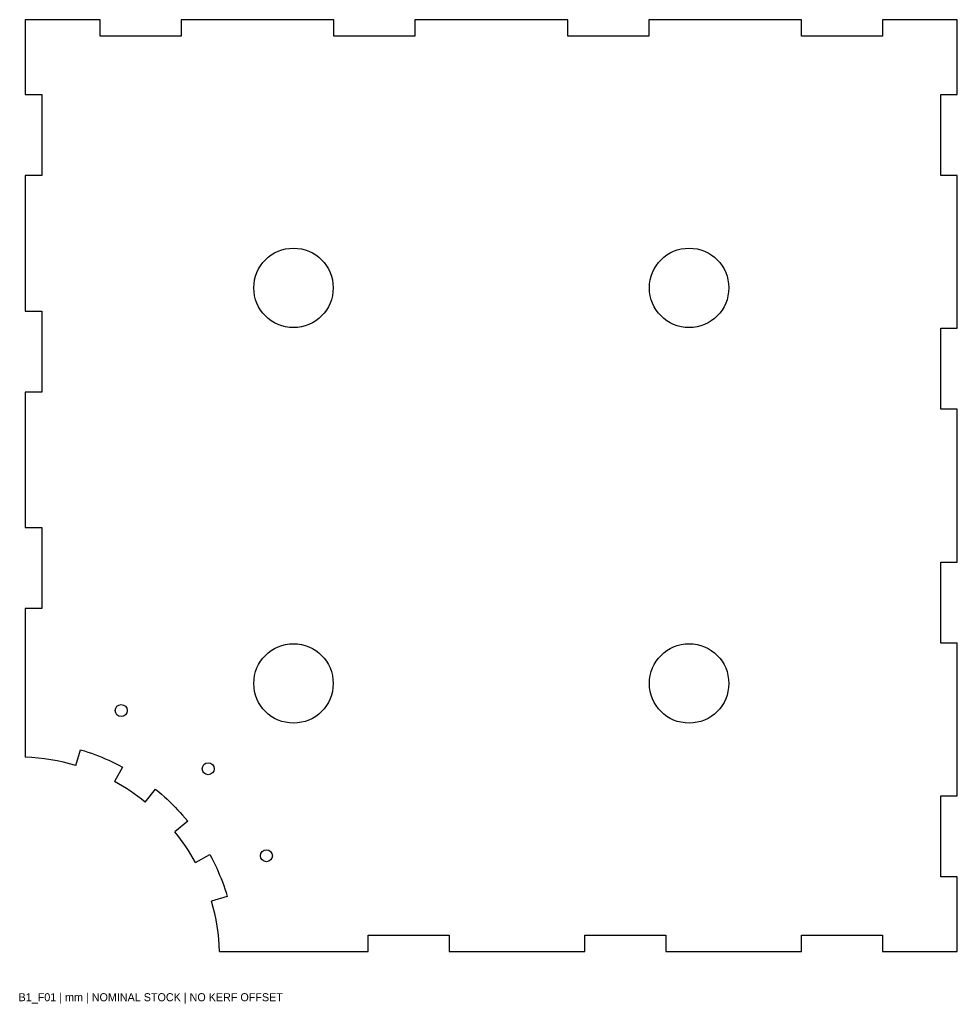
# Model space of a CAD drawing. Header units: millimetres. Extents: x 0 to 350, y -17 to 350.
import ezdxf

# ---------------------------------------------------------------- set-up
doc = ezdxf.new("R2010")
doc.units = ezdxf.units.MM
doc.layers.add('CUT', color=1, linetype='Continuous')
doc.layers.add('REFERENCE', color=5, linetype='Continuous')

msp = doc.modelspace()

# ---------------------------------------------------------------- linework, layer by layer
at = {"layer": 'CUT'}
for p, q in [((30.4, 350), (2.5, 350)), ((2.5, 350), (2.5, 322.1)), ((30.4, 343.8), (30.4, 350)), ((117.57, 350), (60.6, 350)), ((60.6, 350), (60.6, 343.8)), ((117.57, 343.8), (117.57, 350)), ((204.73, 350), (147.77, 350)), ((147.77, 350), (147.77, 343.8)), ((204.73, 343.8), (204.73, 350)), ((291.9, 350), (234.93, 350)), ((234.93, 350), (234.93, 343.8)), ((291.9, 343.8), (291.9, 350)), ((322.1, 350), (322.1, 343.8)), ((350, 350), (322.1, 350)), ((350, 322.1), (350, 350)), ((60.6, 343.8), (30.4, 343.8)), ((147.77, 343.8), (117.57, 343.8)), ((234.93, 343.8), (204.73, 343.8)), ((322.1, 343.8), (291.9, 343.8)), ((2.5, 322.1), (8.7, 322.1)), ((8.7, 322.1), (8.7, 291.9)), ((343.8, 322.1), (350, 322.1)), ((343.8, 291.9), (343.8, 322.1)), ((8.7, 291.9), (2.5, 291.9)), ((2.5, 291.9), (2.5, 241.35)), ((350, 291.9), (343.8, 291.9)), ((350, 234.93), (350, 291.9)), ((2.5, 241.35), (8.7, 241.35)), ((8.7, 241.35), (8.7, 211.15)), ((343.8, 234.93), (350, 234.93)), ((343.8, 204.73), (343.8, 234.93)), ((8.7, 211.15), (2.5, 211.15)), ((2.5, 211.15), (2.5, 160.6)), ((350, 204.73), (343.8, 204.73)), ((350, 147.77), (350, 204.73)), ((2.5, 160.6), (8.7, 160.6)), ((8.7, 160.6), (8.7, 130.4)), ((343.8, 147.77), (350, 147.77)), ((343.8, 117.57), (343.8, 147.77)), ((8.7, 130.4), (2.5, 130.4)), ((2.5, 130.4), (2.5, 74.96)), ((350, 117.57), (343.8, 117.57)), ((350, 60.6), (350, 117.57)), ((21.31, 71.91), (23.07, 77.8)), ((23.07, 77.8), (24.54, 77.35)), ((24.54, 77.35), (25.86, 76.92)), ((25.86, 76.92), (27.17, 76.47)), ((27.17, 76.47), (28.47, 75.99)), ((28.47, 75.99), (29.77, 75.49)), ((29.77, 75.49), (31.05, 74.97)), ((31.05, 74.97), (32.33, 74.43)), ((32.33, 74.43), (33.6, 73.87)), ((33.6, 73.87), (34.86, 73.28)), ((34.86, 73.28), (36.1, 72.68)), ((38.7, 71.33), (35.78, 65.92)), ((36.1, 72.68), (37.34, 72.05)), ((37.34, 72.05), (38.7, 71.33)), ((47.21, 58.28), (51.09, 63.05)), ((51.09, 63.05), (52.27, 62.07)), ((52.27, 62.07), (53.33, 61.17)), ((53.33, 61.17), (54.36, 60.25)), ((54.36, 60.25), (55.39, 59.31)), ((55.39, 59.31), (56.39, 58.35)), ((343.8, 60.6), (350, 60.6)), ((343.8, 30.4), (343.8, 60.6)), ((56.39, 58.35), (57.38, 57.38)), ((57.38, 57.38), (58.35, 56.39)), ((58.35, 56.39), (59.31, 55.39)), ((59.31, 55.39), (60.25, 54.36)), ((60.25, 54.36), (61.17, 53.33)), ((61.17, 53.33), (62.07, 52.27)), ((62.07, 52.27), (63.05, 51.09)), ((63.05, 51.09), (58.28, 47.21)), ((65.92, 35.78), (71.33, 38.7)), ((71.33, 38.7), (72.05, 37.34)), ((72.05, 37.34), (72.68, 36.1)), ((72.68, 36.1), (73.28, 34.86)), ((73.28, 34.86), (73.87, 33.6)), ((73.87, 33.6), (74.43, 32.33)), ((74.43, 32.33), (74.97, 31.05)), ((74.97, 31.05), (75.49, 29.77)), ((75.49, 29.77), (75.99, 28.47)), ((350, 30.4), (343.8, 30.4)), ((350, 2.5), (350, 30.4)), ((75.99, 28.47), (76.47, 27.17)), ((76.47, 27.17), (76.92, 25.86)), ((76.92, 25.86), (77.35, 24.54)), ((77.8, 23.07), (71.91, 21.31)), ((77.35, 24.54), (77.8, 23.07)), ((130.4, 8.7), (160.6, 8.7)), ((130.4, 2.5), (130.4, 8.7)), ((160.6, 8.7), (160.6, 2.5)), ((211.15, 8.7), (241.35, 8.7)), ((211.15, 2.5), (211.15, 8.7)), ((241.35, 8.7), (241.35, 2.5)), ((291.9, 8.7), (322.1, 8.7)), ((291.9, 2.5), (291.9, 8.7)), ((322.1, 8.7), (322.1, 2.5)), ((74.96, 2.5), (130.4, 2.5)), ((160.6, 2.5), (211.15, 2.5)), ((241.35, 2.5), (291.9, 2.5)), ((322.1, 2.5), (350, 2.5))]:
    msp.add_line(p, q, dxfattribs=at)
for centre, radius in [((102.5, 250), 14.8), ((250, 250), 14.8), ((102.5, 102.5), 14.8), ((250, 102.5), 14.8), ((38.27, 92.39), 2.25), ((70.71, 70.71), 2.25), ((92.39, 38.27), 2.25)]:
    msp.add_circle(centre, radius, dxfattribs=at)
for start, end in [(73.4911, 88.0898), (50.9911, 61.5089), (28.4911, 39.0089), (1.9102, 16.5089)]:
    msp.add_arc((0, 0), 75, start, end, dxfattribs=at)

# ---------------------------------------------------------------- texts
at = {"layer": 'REFERENCE'}
msp.add_text('B1_F01 | mm | NOMINAL STOCK | NO KERF OFFSET', height=3, dxfattribs=at).set_placement((0, -16))

doc.saveas('drawing.dxf')
